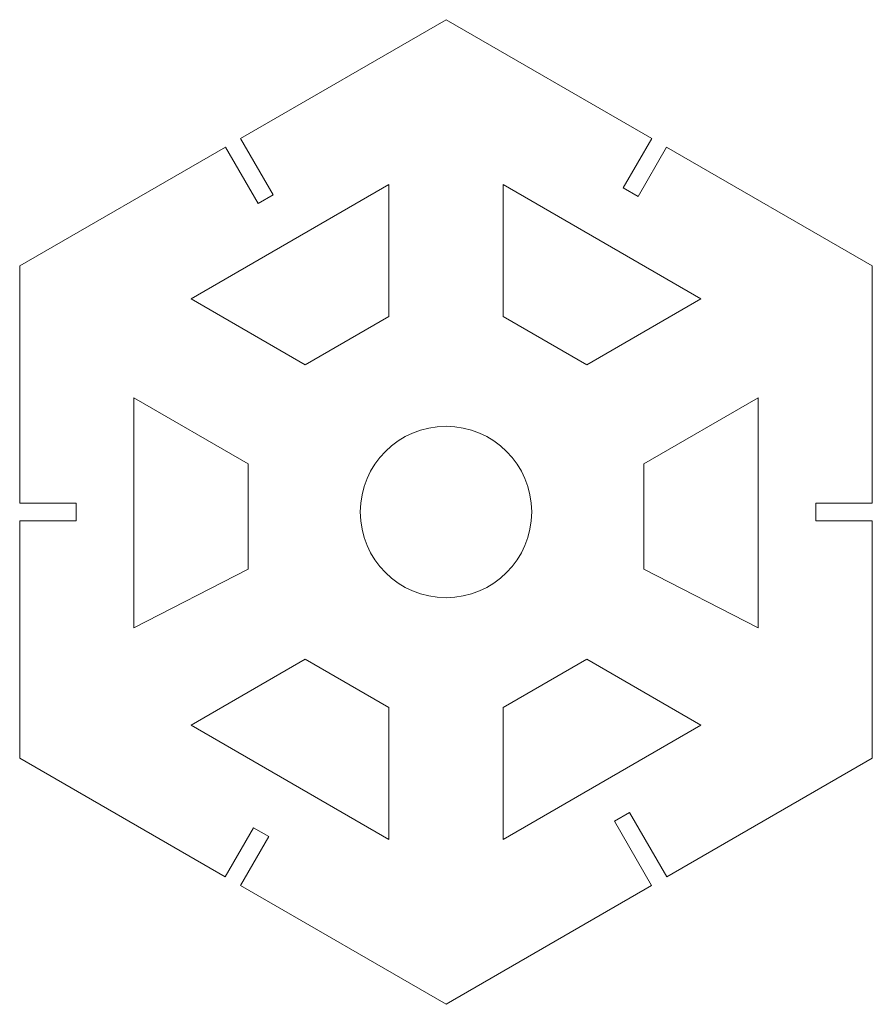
# Model space of a CAD drawing. Header units: inches. Extents: x -2.94 to 2.94, y -3.31 to 3.48.
import ezdxf

# ---------------------------------------------------------------- set-up
doc = ezdxf.new("R2010")
doc.units = ezdxf.units.IN
doc.header["$MEASUREMENT"] = 0

msp = doc.modelspace()

# ---------------------------------------------------------------- linework, layer by layer
at = {"color": 7, "linetype": 'Continuous', "lineweight": 15}
for p, q in [((0, 3.4775), (-1.4165, 2.6597)), ((1.4182, 2.6587), (0, 3.4775)), ((-1.4165, 2.6597), (-1.1914, 2.2697)), ((1.4182, 2.6587), (1.2213, 2.3178)), ((-1.5205, 2.5997), (-2.9386, 1.7809)), ((-1.5205, 2.5997), (-1.2953, 2.2097)), ((1.5205, 2.5997), (1.3236, 2.2587)), ((2.9386, 1.7809), (1.5205, 2.5997)), ((-0.3937, 2.341), (-1.7575, 1.5536)), ((-0.3937, 2.341), (-0.3937, 1.4318)), ((1.7575, 1.5536), (0.3937, 2.341)), ((0.3937, 2.341), (0.3937, 1.4318)), ((1.2213, 2.3178), (1.3236, 2.2587)), ((-1.2953, 2.2097), (-1.1914, 2.2697)), ((-2.9386, 1.7809), (-2.9386, 0.1443)), ((2.9386, 0.1443), (2.9386, 1.7809)), ((-1.7575, 1.5536), (-0.9701, 1.099)), ((1.7575, 1.5536), (0.9701, 1.099)), ((-0.3937, 1.4318), (-0.9701, 1.099)), ((0.9701, 1.099), (0.3937, 1.4318)), ((-2.1512, 0.8717), (-2.1512, -0.7149)), ((-1.3638, 0.4171), (-2.1512, 0.8717)), ((1.3638, 0.4171), (2.1512, 0.8717)), ((2.1512, -0.7149), (2.1512, 0.8717)), ((-1.3638, 0.4171), (-1.3638, -0.3094)), ((1.3638, -0.3094), (1.3638, 0.4171)), ((-2.9386, 0.1443), (-2.5486, 0.1443)), ((-2.5486, 0.0243), (-2.5486, 0.1443)), ((2.5486, 0.0243), (2.5486, 0.1443)), ((2.9386, 0.1443), (2.5486, 0.1443)), ((-2.9386, 0.0243), (-2.5486, 0.0243)), ((-2.9386, 0.0243), (-2.9386, -1.6123)), ((2.9386, 0.0243), (2.5486, 0.0243)), ((2.9386, -1.6123), (2.9386, 0.0243)), ((-2.1512, -0.7149), (-1.3638, -0.3094)), ((2.1512, -0.7149), (1.3638, -0.3094)), ((-1.7575, -1.385), (-0.9701, -0.9304)), ((-0.9701, -0.9304), (-0.3937, -1.2632)), ((0.3937, -1.2632), (0.9701, -0.9304)), ((1.7575, -1.385), (0.9701, -0.9304)), ((-0.3937, -2.1724), (-0.3937, -1.2632)), ((0.3937, -1.2632), (0.3937, -2.1724)), ((-1.7575, -1.385), (-0.3937, -2.1724)), ((0.3937, -2.1724), (1.7575, -1.385)), ((-2.9386, -1.6123), (-1.5213, -2.4306)), ((1.5213, -2.4306), (2.9386, -1.6123)), ((1.2647, -1.9863), (1.1608, -2.0463)), ((1.5213, -2.4306), (1.2647, -1.9863)), ((-1.5213, -2.4306), (-1.3263, -2.0929)), ((-1.3263, -2.0929), (-1.2223, -2.1529)), ((1.4173, -2.4906), (1.1608, -2.0463)), ((-1.4173, -2.4906), (-1.2223, -2.1529)), ((-1.4173, -2.4906), (0, -3.3089)), ((0, -3.3089), (1.4173, -2.4906))]:
    msp.add_line(p, q, dxfattribs=at)
msp.add_circle((0, 0.0843), 0.5906, dxfattribs=at)

doc.saveas('drawing.dxf')
